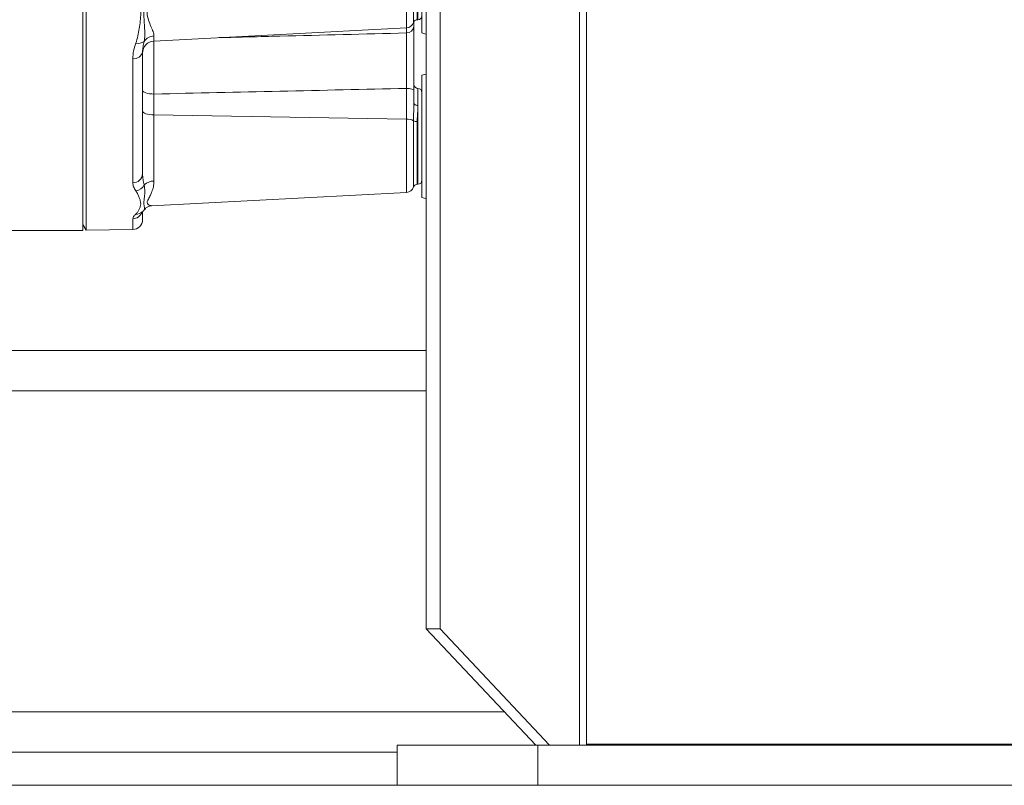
# Model space of a CAD drawing. Header units: millimetres. Extents: x 278 to 1769, y 540 to 2657.
# Tile 6 of 12: x 1174 to 1422, y 1573 to 1766. Entities that reach past the tile are written whole.
import ezdxf

# ---------------------------------------------------------------- set-up
doc = ezdxf.new("R2010")
doc.units = ezdxf.units.MM

msp = doc.modelspace()

# ---------------------------------------------------------------- linework, layer by layer
at = {"color": 7, "linetype": 'Continuous', "lineweight": 15}
for p, q in [((1316.72, 1583.34), (1316.72, 2035.65)), ((1315.03, 2024.29), (1315.03, 1583.34)), ((1276.49, 1612.6), (1276.49, 1995.03)), ((1279.94, 1612.6), (1279.94, 1995.03)), ((1190.98, 1963.9), (1190.98, 1712.74)), ((1190.12, 1712.73), (1190.12, 1844.62)), ((1275.38, 1762.34), (1275.38, 1793.08)), ((1274.38, 1765.67), (1274.38, 1789.39)), ((1273.37, 1765.21), (1273.37, 1764.03)), ((1274.22, 1765.67), (1274.38, 1765.67)), ((1208.02, 1760.3), (1271.47, 1763.63)), ((1205.17, 1757.57), (1205.17, 1726.96)), ((1202.71, 1724.68), (1202.71, 1755.88)), ((1275.38, 1720.98), (1275.38, 1751.72)), ((1271.47, 1740.7), (1271.47, 1748.41)), ((1273.37, 1747.79), (1273.37, 1744.76)), ((1208.02, 1746.99), (1208.02, 1741.73)), ((1205.17, 1741.54), (1205.17, 1741.54)), ((1208.02, 1741.73), (1208.02, 1725.11)), ((1271.47, 1740.7), (1208.02, 1741.73)), ((1274.22, 1724.32), (1274.38, 1724.32)), ((1207.41, 1718.92), (1271.47, 1722.27)), ((1205.7, 1718.05), (1205.7, 1718.02)), ((1205.17, 1717.29), (1205.17, 1715.45)), ((1162.04, 1712.73), (1190.12, 1712.73)), ((1190.12, 1714.23), (1190.98, 1712.74)), ((1190.98, 1712.74), (1202.71, 1712.95)), ((1114.91, 1682.49), (1276.49, 1682.49)), ((1279.94, 1612.6), (1276.49, 1612.6)), ((1276.49, 1612.6), (1303.99, 1583.34)), ((1279.94, 1612.6), (1307.44, 1583.34)), ((1064.46, 1581.59), (1269.2, 1581.59)), ((1269.2, 1573.25), (1269.2, 1583.34)), ((1304.51, 1583.34), (1269.2, 1583.34)), ((1304.51, 1573.25), (1304.51, 1583.34)), ((1306.29, 1583.34), (1304.51, 1583.34)), ((1307.44, 1583.34), (1306.29, 1583.34)), ((1307.44, 1583.34), (1315.03, 1583.34)), ((1496.23, 1583.34), (1315.03, 1583.34)), ((1316.72, 1583.61), (1453.94, 1583.61)), ((856.4, 1573.25), (1290.68, 1573.25)), ((1304.51, 1573.25), (1290.68, 1573.25)), ((1496.23, 1573.25), (1304.51, 1573.25))]:
    msp.add_line(p, q, dxfattribs=at)
at = {"color": 8, "linetype": 'Continuous', "lineweight": 15}
for p, q in [((1271.47, 1763.63), (1271.47, 1789.1)), ((1273.27, 1764.99), (1273.27, 1788)), ((1274.22, 1787.44), (1274.22, 1765.67)), ((1271.47, 1762.33), (1271.47, 1763.63)), ((1208.02, 1761.6), (1208.02, 1760.3)), ((1274.38, 1748.39), (1274.38, 1744.12)), ((1274.38, 1724.32), (1274.38, 1744.12)), ((1271.47, 1722.27), (1271.47, 1740.7)), ((1273.27, 1723.63), (1273.27, 1740.28)), ((1274.22, 1740.07), (1274.22, 1724.32)), ((1205.58, 1718.01), (1205.67, 1718.06)), ((1202.71, 1712.95), (1202.71, 1715.65)), ((1104.82, 1672.4), (1276.49, 1672.4)), ((1024.1, 1591.68), (1296.15, 1591.68))]:
    msp.add_line(p, q, dxfattribs=at)
at = {"color": 7, "linetype": 'Continuous', "lineweight": 15, "flags": 128}
for points in [[(1275.38, 1762.34), (1276.4, 1762.07), (1276.49, 1762.04)], [(1276.49, 1752.02), (1276.4, 1751.99), (1275.38, 1751.72)], [(1208.02, 1746.99), (1207.46, 1747.02), (1206.92, 1747.08), (1206.43, 1747.16), (1206, 1747.28), (1205.64, 1747.42), (1205.38, 1747.58), (1205.22, 1747.74), (1205.17, 1747.92)], [(1273.37, 1747.79), (1273.34, 1747.91), (1273.23, 1748.02), (1273.06, 1748.13), (1272.82, 1748.22), (1272.54, 1748.3), (1272.21, 1748.35), (1271.85, 1748.39), (1271.47, 1748.41)], [(1208.02, 1741.73), (1207.46, 1741.76), (1206.92, 1741.81), (1206.43, 1741.9), (1206, 1742.02), (1205.64, 1742.16), (1205.38, 1742.31), (1205.22, 1742.48), (1205.17, 1742.66)], [(1273.37, 1744.76), (1273.39, 1744.64), (1273.45, 1744.52), (1273.54, 1744.4), (1273.67, 1744.31), (1273.82, 1744.23), (1273.99, 1744.17), (1274.18, 1744.13), (1274.38, 1744.12)], [(1275.38, 1720.98), (1276.4, 1720.71), (1276.49, 1720.68)]]:
    msp.add_lwpolyline(points, dxfattribs=at)
at = {"color": 7, "linetype": 'Continuous', "lineweight": 15}
for centre, radius, start, end in [((1271.37, 1765.63), 2.01, 273, 341.3036), ((1274.22, 1764.67), 1, 90, 161.3036), ((1274.38, 1766.67), 1, 270, 0), ((1271.52, 1764.19), 1.86, 268.3876, 355.2679), ((1204.11, 1761.97), 2.28, 253.4533, 310.1023), ((1208.18, 1757.3), 3.01, 93, 180), ((1208.13, 1758.55), 3.05, 92.0554, 146.7096), ((1203.02, 1758.07), 2.21, 261.8629, 347.0202), ((1274.38, 1749.39), 1, 180, 270), ((1274.38, 1747.39), 1, 0, 90), ((1271.68, 1737.53), 3.18, 59.9513, 93.6922), ((1274.08, 1741.72), 1.65, 240.4006, 274.6034), ((1202.77, 1727.08), 2.4, 268.3912, 357.2662), ((1207.98, 1721.63), 3.48, 89.3689, 133.5399), ((1274.38, 1725.32), 1, 270, 0), ((1203.12, 1725.38), 2.75, 277.206, 333.4955), ((1271.37, 1724.28), 2.01, 273, 341.3036), ((1274.22, 1723.31), 1, 90, 161.3036), ((1202.66, 1715.45), 2.51, 271, 0)]:
    msp.add_arc(centre, radius, start, end, dxfattribs=at)
at = {"color": 8, "linetype": 'Continuous', "lineweight": 15}
for centre, radius, start, end in [((1202.68, 1718.15), 2.5, 270.6627, 339.5543), ((1203.59, 1719.06), 2.26, 266.7488, 311.1372)]:
    msp.add_arc(centre, radius, start, end, dxfattribs=at)
at = {"color": 7, "linetype": 'Continuous', "lineweight": 15}
for points, knots in [([(1203.46, 1759.78), (1203.67, 1760.38), (1203.83, 1760.98), (1204.1, 1762.2), (1204.22, 1762.82), (1204.43, 1764.07), (1204.52, 1764.7), (1204.66, 1765.96), (1204.7, 1766.61), (1204.7, 1767.9), (1204.66, 1768.54), (1204.52, 1769.84), (1204.43, 1770.49), (1204.22, 1771.8), (1204.1, 1772.46), (1203.83, 1773.77), (1203.67, 1774.43), (1203.46, 1775.08)], [0, 0, 0, 0, 0.125, 0.125, 0.25, 0.25, 0.375, 0.375, 0.5, 0.5, 0.625, 0.625, 0.75, 0.75, 0.875, 0.875, 1, 1, 1, 1]), ([(1205.58, 1776.31), (1205.68, 1775.5), (1205.72, 1774.71), (1205.73, 1773.15), (1205.71, 1772.39), (1205.65, 1770.88), (1205.6, 1770.15), (1205.52, 1768.71), (1205.49, 1768.01), (1205.49, 1766.64), (1205.52, 1765.98), (1205.6, 1764.7), (1205.64, 1764.08), (1205.71, 1762.89), (1205.73, 1762.32), (1205.72, 1761.5), (1205.71, 1761.23), (1205.67, 1760.71), (1205.63, 1760.46), (1205.58, 1760.23)], [0, 0, 0, 0, 0.125, 0.125, 0.25, 0.25, 0.375, 0.375, 0.5, 0.5, 0.625, 0.625, 0.75, 0.75, 0.875, 0.875, 0.9375, 0.9375, 1, 1, 1, 1]), ([(1208.02, 1776.42), (1208.02, 1775.59), (1207.93, 1774.79), (1207.65, 1773.21), (1207.46, 1772.43), (1207.16, 1771.3), (1207.05, 1770.93), (1206.85, 1770.2), (1206.74, 1769.84), (1206.56, 1769.13), (1206.48, 1768.78), (1206.39, 1768.26), (1206.37, 1768.09), (1206.34, 1767.74), (1206.33, 1767.57), (1206.33, 1766.73), (1206.48, 1766.13), (1206.84, 1765), (1207.06, 1764.48), (1207.46, 1763.51), (1207.65, 1763.07), (1207.86, 1762.47), (1207.91, 1762.28), (1208, 1761.92), (1208.02, 1761.76), (1208.02, 1761.6)], [0, 0, 0, 0, 0.125, 0.125, 0.25, 0.25, 0.3125, 0.3125, 0.375, 0.375, 0.4375, 0.4375, 0.46875, 0.46875, 0.5, 0.5, 0.625, 0.625, 0.75, 0.75, 0.875, 0.875, 0.9375, 0.9375, 1, 1, 1, 1]), ([(1271.47, 1748.41), (1271.48, 1749.05), (1271.48, 1749.7), (1271.49, 1750.68), (1271.49, 1751.01), (1271.49, 1751.68), (1271.49, 1752.01), (1271.5, 1753.02), (1271.5, 1753.68), (1271.5, 1754.98), (1271.5, 1755.62), (1271.5, 1756.88), (1271.5, 1757.49), (1271.5, 1758.64), (1271.5, 1759.19), (1271.49, 1760.23), (1271.48, 1761.18), (1271.48, 1761.98), (1271.47, 1762.33)], [0, 0, 0, 0, 0.125, 0.125, 0.1875, 0.1875, 0.25, 0.25, 0.375, 0.375, 0.5, 0.5, 0.625, 0.625, 0.75, 0.75, 0.875, 1, 1, 1, 1]), ([(1273.37, 1764.03), (1273.37, 1763.62), (1273.37, 1762.69), (1273.37, 1761.58), (1273.37, 1760.36), (1273.37, 1759.72), (1273.37, 1758.38), (1273.37, 1757.68), (1273.37, 1756.57), (1273.37, 1756.2), (1273.37, 1755.45), (1273.37, 1755.08), (1273.37, 1753.94), (1273.37, 1753.17), (1273.37, 1751.99), (1273.37, 1751.6), (1273.37, 1750.83), (1273.37, 1750.44), (1273.37, 1749.29), (1273.37, 1748.54), (1273.37, 1747.79)], [0, 0, 0, 0, 0.125, 0.25, 0.25, 0.375, 0.375, 0.5, 0.5, 0.5625, 0.5625, 0.625, 0.625, 0.75, 0.75, 0.8125, 0.8125, 0.875, 0.875, 1, 1, 1, 1]), ([(1202.71, 1755.88), (1202.71, 1756.53), (1202.78, 1757.18), (1203.05, 1758.48), (1203.23, 1759.13), (1203.46, 1759.78)], [0, 0, 0, 0, 0.5, 0.5, 1, 1, 1, 1]), ([(1205.58, 1760.23), (1205.46, 1759.76), (1205.36, 1759.31), (1205.22, 1758.42), (1205.17, 1757.99), (1205.17, 1757.57)], [0, 0, 0, 0, 0.5, 0.5, 1, 1, 1, 1]), ([(1271.47, 1748.41), (1260.88, 1748.17), (1250.29, 1747.93), (1239.7, 1747.69), (1229.14, 1747.46), (1218.58, 1747.22), (1208.02, 1746.99)], [0.00190522, 0.00190522, 0.00190522, 0.00190522, 0.03374583, 0.03374583, 0.03374583, 0.06549585, 0.06549585, 0.06549585, 0.06549585]), ([(1273.27, 1740.28), (1273.27, 1741.07), (1273.29, 1741.85), (1273.34, 1743.34), (1273.37, 1744.07), (1273.37, 1744.76)], [0, 0, 0, 0, 0.5, 0.5, 1, 1, 1, 1]), ([(1274.38, 1744.12), (1274.38, 1743.52), (1274.33, 1742.88), (1274.27, 1741.87), (1274.25, 1741.52), (1274.22, 1740.81), (1274.22, 1740.44), (1274.22, 1740.07)], [0, 0, 0, 0, 0.5, 0.5, 0.75, 0.75, 1, 1, 1, 1]), ([(1205.17, 1726.96), (1205.17, 1726.47), (1205.22, 1725.98), (1205.36, 1725.05), (1205.46, 1724.59), (1205.58, 1724.15)], [0, 0, 0, 0, 0.5, 0.5, 1, 1, 1, 1]), ([(1203.46, 1722.65), (1203.23, 1722.96), (1203.05, 1723.29), (1202.78, 1723.96), (1202.71, 1724.31), (1202.71, 1724.68)], [0, 0, 0, 0, 0.5, 0.5, 1, 1, 1, 1]), ([(1203.46, 1716.81), (1203.67, 1716.99), (1203.83, 1717.19), (1204.1, 1717.6), (1204.22, 1717.81), (1204.43, 1718.25), (1204.52, 1718.47), (1204.66, 1718.94), (1204.7, 1719.18), (1204.7, 1719.67), (1204.66, 1719.92), (1204.52, 1720.44), (1204.43, 1720.7), (1204.22, 1721.24), (1204.1, 1721.52), (1203.83, 1722.08), (1203.67, 1722.36), (1203.46, 1722.65)], [0, 0, 0, 0, 0.125, 0.125, 0.25, 0.25, 0.375, 0.375, 0.5, 0.5, 0.625, 0.625, 0.75, 0.75, 0.875, 0.875, 1, 1, 1, 1]), ([(1205.08, 1717.36), (1205.22, 1717.49), (1205.45, 1717.7), (1205.64, 1717.93), (1205.72, 1718.02)], [0, 0, 0, 0, 0.599178, 1, 1, 1, 1]), ([(1205.74, 1717.99), (1205.83, 1718.12), (1206.09, 1718.47), (1206.7, 1718.78), (1207.19, 1718.92), (1207.39, 1718.91), (1207.41, 1718.91)], [0, 0, 0, 0, 0.204447, 0.583663, 0.953654, 1, 1, 1, 1]), ([(1202.71, 1715.65), (1202.71, 1715.83), (1202.78, 1716.01), (1203.05, 1716.4), (1203.23, 1716.6), (1203.46, 1716.81)], [0, 0, 0, 0, 0.5, 0.5, 1, 1, 1, 1]), ([(1204.92, 1717.21), (1204.92, 1717.2), (1204.9, 1717.17), (1204.97, 1717.26), (1205.07, 1717.35), (1205.09, 1717.37)], [0, 0, 0, 0, 0.095658, 0.757113, 1, 1, 1, 1])]:
    msp.add_open_spline(points, degree=3, knots=knots, dxfattribs=at)
at = {"color": 8, "linetype": 'Continuous', "lineweight": 15}
for points, knots in [([(1224.46, 1761.17), (1229.54, 1761.29), (1245.21, 1761.67), (1260.88, 1762.07), (1271.47, 1762.33)], [0, 0, 0, 0, 0.324131, 1, 1, 1, 1]), ([(1208.02, 1760.26), (1208.01, 1759.56), (1207.98, 1758), (1207.98, 1754.5), (1207.99, 1750.61), (1208.01, 1748.14), (1208.02, 1746.99)], [0, 0, 0, 0, 0.22174, 0.492942, 0.763897, 1, 1, 1, 1]), ([(1208.02, 1725.11), (1207.99, 1724.63), (1207.92, 1723.65), (1207.54, 1722.5), (1207.09, 1721.45), (1206.59, 1720.54), (1206.22, 1719.72), (1206.51, 1719.17), (1206.96, 1718.98), (1207.26, 1718.91), (1207.36, 1718.93), (1207.41, 1718.95)], [0, 0, 0, 0, 0.125556, 0.254438, 0.352736, 0.487564, 0.625282, 0.765617, 0.912436, 0.953998, 1, 1, 1, 1]), ([(1205.58, 1724.15), (1205.65, 1723.6), (1205.78, 1722.5), (1205.64, 1720.94), (1205.4, 1719.52), (1205.68, 1718.43), (1205.69, 1718.17), (1205.7, 1718.05)], [0, 0, 0, 0, 0.154658, 0.312539, 0.544653, 0.776941, 1, 1, 1, 1])]:
    msp.add_open_spline(points, degree=3, knots=knots, dxfattribs=at)

doc.saveas('drawing.dxf')
